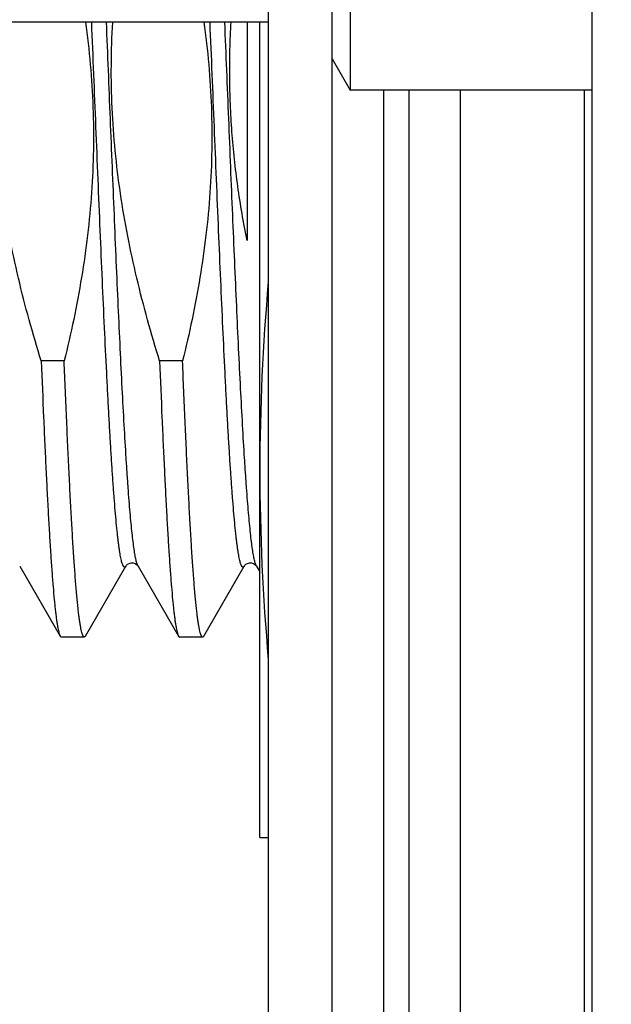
# Model space of a CAD drawing. Header units: inches. Extents: x 0 to 22, y 0 to 17.
# Tile 79 of 121: x 18.803 to 18.942, y 9.123 to 9.354. Entities that reach past the tile are written whole.
import ezdxf

# ---------------------------------------------------------------- set-up
doc = ezdxf.new("R2010")
doc.units = ezdxf.units.IN
doc.header["$LTSCALE"] = 1.21
doc.header["$MEASUREMENT"] = 0
doc.layers.get('0').update_dxf_attribs({"linetype": 'CONTINUOUS'})
doc.layers.add('DIMENSIONS', color=7, linetype='CONTINUOUS')
doc.styles.get("Standard").update_dxf_attribs({"font": 'txt', "width": 0.8})
doc.dimstyles.new('DIMSTYLE_2', dxfattribs={"dimtxt": 0.125, "dimasz": 0.18, "dimexe": 0.125, "dimexo": 0.0625, "dimgap": 0.0625, "dimtad": 0, "dimtih": 1, "dimtoh": 1, "dimzin": 4, "dimdsep": 46, "dimtxsty": 'STANDARD', "dimblk": '_FILLED', "dimblk1": '_FILLED', "dimblk2": '_FILLED', "dimcen": 0.09, "dimadec": 0, "dimazin": 0, "dimtp": 0.01, "dimtm": 0.01, "dimtfac": 1, "dimtofl": 0, "dimtmove": 0, "dimatfit": 3, "dimldrblk": '_FILLED', "dimfxl": 1, "dimtolj": 1, "dimtzin": 4, "dimarcsym": 0})

# ---------------------------------------------------------------- blocks, each defined once
blk = doc.blocks.new('_FILLED')
at = {"color": 0, "linetype": 'BYBLOCK'}
blk.add_solid([(0, 0), (-1, 0.1736111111), (-1, -0.1736111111)], dxfattribs=at)
blk = doc.blocks.new('*D53')
at = {"layer": 'DIMENSIONS', "color": 2, "linetype": 'CONTINUOUS'}
for p, q in [((19.0341169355, 12.4851123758), (20.5303228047, 12.4851123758)), ((20.4053228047, 12.4851123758), (20.4053228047, 10.0776123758)), ((20.4053228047, 7.4201123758), (20.4053228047, 9.8276123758)), ((18.998313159, 7.4201123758), (20.5303228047, 7.4201123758))]:
    blk.add_line(p, q, dxfattribs=at)
at = {"layer": 'DIMENSIONS', "color": 2, "linetype": 'CONTINUOUS', "xscale": 0.18, "yscale": 0.18, "zscale": 0.18}
for p, rotation in [((20.4053228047, 12.4851123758), 90), ((20.4053228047, 7.4201123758), 270)]:
    blk.add_blockref('_FILLED', p, dxfattribs=dict(at, rotation=rotation))
at = {"layer": 'DIMENSIONS', "color": 2, "linetype": 'CONTINUOUS', "insert": (20.4053228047, 10.0151123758), "char_height": 0.125, "width": 1.225, "attachment_point": 2, "line_spacing_factor": 0.9}
blk.add_mtext('5.07{\\Ftxt.shx;\\W1.000000;\\H0.125000; }[128.7]', dxfattribs=at)

msp = doc.modelspace()

# ---------------------------------------------------------------- linework, layer by layer
at = {"color": 7, "linetype": 'CONTINUOUS'}
for p, q in [((18.8766169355, 8.0392023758), (18.8766169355, 12.4851123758)), ((18.8616169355, 8.3492023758), (18.8616169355, 12.4751123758)), ((18.9376169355, 8.0451123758), (18.9376169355, 12.0851123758)), ((18.8808545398, 9.5809623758), (18.8808545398, 9.3369623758)), ((18.8616169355, 9.3529623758), (18.7882311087, 9.3529623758)), ((18.8566169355, 9.3529623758), (18.8566169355, 9.3017480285)), ((18.8596169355, 9.161802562), (18.8596169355, 9.3529623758)), ((18.8766169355, 9.3443021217), (18.8808545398, 9.3369623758)), ((18.9376169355, 9.3369623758), (18.8808545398, 9.3369623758)), ((18.9066169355, 9.3369623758), (18.9066169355, 8.9209623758)), ((18.8137145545, 9.2735136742), (18.8083247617, 9.2735136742)), ((18.8414915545, 9.2735136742), (18.8361017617, 9.2735136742)), ((18.803271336, 9.2254593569), (18.8127735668, 9.2090364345)), ((18.818704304, 9.2090364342), (18.8282065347, 9.2254593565)), ((18.8310417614, 9.225470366), (18.8310482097, 9.2254595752)), ((18.831048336, 9.2254593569), (18.8405505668, 9.2090364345)), ((18.846481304, 9.2090364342), (18.8559835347, 9.2254593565)), ((18.8588187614, 9.225470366), (18.8588252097, 9.2254595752)), ((18.858825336, 9.2254593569), (18.8596169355, 9.2240915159)), ((18.8127735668, 9.2090364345), (18.8130440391, 9.208802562)), ((18.8184338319, 9.208802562), (18.8130440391, 9.208802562)), ((18.818704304, 9.2090364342), (18.8184338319, 9.208802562)), ((18.8405505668, 9.2090364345), (18.8408210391, 9.208802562)), ((18.8462108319, 9.208802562), (18.8408210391, 9.208802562)), ((18.846481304, 9.2090364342), (18.8462108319, 9.208802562)), ((18.8596169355, 9.161802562), (18.8616169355, 9.161802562))]:
    msp.add_line(p, q, dxfattribs=at)
at = {"color": 9, "linetype": 'CONTINUOUS'}
for p, q in [((18.8886169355, 9.3369623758), (18.8886169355, 8.9209623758)), ((18.8946169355, 9.3369623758), (18.8946169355, 8.9209623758)), ((18.935813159, 8.9209623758), (18.935813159, 9.3369623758))]:
    msp.add_line(p, q, dxfattribs=at)
at = {"color": 7, "linetype": 'CONTINUOUS'}
for points in [[(18.828206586, 9.2254594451), (18.8282480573, 9.2255223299), (18.8283628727, 9.2256581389), (18.8285928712, 9.2258547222), (18.828967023, 9.226059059), (18.8294391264, 9.2261797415), (18.8299145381, 9.2261656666), (18.8303615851, 9.2260273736), (18.8307028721, 9.2258248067), (18.8309135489, 9.225635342), (18.8310174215, 9.2255074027), (18.8310417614, 9.225470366)], [(18.855983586, 9.2254594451), (18.8560250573, 9.2255223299), (18.8561398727, 9.2256581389), (18.8563698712, 9.2258547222), (18.856744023, 9.226059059), (18.8572161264, 9.2261797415), (18.8576915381, 9.2261656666), (18.8581385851, 9.2260273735), (18.8584798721, 9.2258248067), (18.8586905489, 9.225635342), (18.8587944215, 9.2255074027), (18.8588187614, 9.225470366)]]:
    msp.add_lwpolyline(points, dxfattribs=at)
for centre, radius, start, end in [((19.361240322, 9.2473682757), 0.5016250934, 174.8880564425, 179.9503955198), ((19.3612365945, 9.2482367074), 0.5016213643, 180.049588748, 185.111500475)]:
    msp.add_arc(centre, radius, start, end, dxfattribs=at)
for points, knots in [([(18.8083247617, 9.2735136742), (18.8073312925, 9.2767241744), (18.8054373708, 9.2831745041), (18.8029222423, 9.2929398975), (18.8007828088, 9.3027950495), (18.7990700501, 9.3127338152), (18.7978313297, 9.3227432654), (18.7971045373, 9.3328033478), (18.79691242, 9.3428877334), (18.7971432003, 9.3496085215), (18.7973455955, 9.3529629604)], [0, 0, 0, 0, 0.1250037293, 0.2500062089, 0.3750076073, 0.5000076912, 0.6250065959, 0.7500045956, 0.8750021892, 1, 1, 1, 1]), ([(18.8187120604, 9.3529636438), (18.8191705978, 9.3496573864), (18.819929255, 9.3430216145), (18.8205567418, 9.3330232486), (18.8206547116, 9.3230053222), (18.8202230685, 9.3129964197), (18.8192804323, 9.303023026), (18.8178608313, 9.2931067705), (18.8160081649, 9.2832629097), (18.8145164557, 9.2767539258), (18.8137145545, 9.2735136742)], [0, 0, 0, 0, 0.1249994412, 0.2499980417, 0.3749963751, 0.4999949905, 0.6249944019, 0.7499950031, 0.8749967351, 1, 1, 1, 1]), ([(18.8361017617, 9.2735136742), (18.8351082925, 9.2767241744), (18.8332143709, 9.2831745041), (18.8306992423, 9.2929398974), (18.8285598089, 9.3027950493), (18.8268470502, 9.3127338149), (18.8256083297, 9.3227432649), (18.8248815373, 9.3328033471), (18.82468942, 9.3428877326), (18.8249202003, 9.3496085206), (18.8251225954, 9.3529629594)], [0, 0, 0, 0, 0.1250037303, 0.2500062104, 0.3750076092, 0.500007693, 0.6250065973, 0.7500045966, 0.8750021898, 1, 1, 1, 1]), ([(18.8464890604, 9.3529636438), (18.8469475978, 9.3496573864), (18.847706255, 9.3430216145), (18.8483337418, 9.3330232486), (18.8484317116, 9.3230053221), (18.8480000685, 9.3129964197), (18.8470574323, 9.303023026), (18.8456378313, 9.2931067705), (18.8437851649, 9.2832629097), (18.8422934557, 9.2767539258), (18.8414915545, 9.2735136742)], [0, 0, 0, 0, 0.1249994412, 0.2499980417, 0.3749963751, 0.4999949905, 0.6249944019, 0.7499950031, 0.8749967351, 1, 1, 1, 1]), ([(18.8566169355, 9.3017480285), (18.8557779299, 9.3059558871), (18.8546909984, 9.3123045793), (18.8536344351, 9.3208221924), (18.8530476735, 9.3272333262), (18.8526742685, 9.3336603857), (18.8525188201, 9.3400964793), (18.8525827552, 9.3465340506), (18.8527704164, 9.3508220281), (18.8528996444, 9.3529637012)], [0, 0, 0, 0, 0.2499803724, 0.3749836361, 0.4999869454, 0.6249902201, 0.7499934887, 0.8749967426, 1, 1, 1, 1]), ([(18.8083247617, 9.2735136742), (18.8085032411, 9.2690929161), (18.8087737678, 9.2626030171), (18.8091516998, 9.2541497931), (18.809428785, 9.2482656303), (18.8097057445, 9.2427197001), (18.8099825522, 9.2375339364), (18.8102591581, 9.2327288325), (18.8105355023, 9.2283233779), (18.8108114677, 9.2243349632), (18.8110869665, 9.2207793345), (18.811324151, 9.2180940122), (18.8115163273, 9.2161729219), (18.8116547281, 9.2149050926), (18.8117929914, 9.2137547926), (18.8119310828, 9.212723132), (18.8120689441, 9.2118111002), (18.8122064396, 9.2110194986), (18.8123435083, 9.210349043), (18.8124628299, 9.2098674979), (18.8125605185, 9.2095443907), (18.8126294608, 9.2093467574), (18.8126982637, 9.2091796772), (18.8127481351, 9.2090804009), (18.8127735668, 9.2090364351)], [0, 0, 0, 0, 0.20513128, 0.3011586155, 0.3923170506, 0.4782469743, 0.5586104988, 0.6330918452, 0.7013991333, 0.7632656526, 0.8184513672, 0.8667445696, 0.8882488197, 0.9079645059, 0.9258745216, 0.9419640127, 0.9562212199, 0.9686379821, 0.9792109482, 0.987944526, 0.9916267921, 0.9948579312, 0.9976451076, 1, 1, 1, 1]), ([(18.8184338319, 9.208802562), (18.8184214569, 9.208802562), (18.8183959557, 9.2088056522), (18.8183583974, 9.2088192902), (18.8183211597, 9.2088416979), (18.8182687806, 9.208885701), (18.818204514, 9.2089650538), (18.8181318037, 9.2090885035), (18.8180589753, 9.2092459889), (18.817986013, 9.2094376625), (18.8179128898, 9.2096637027), (18.8178092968, 9.2100323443), (18.8176827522, 9.2105802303), (18.8175373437, 9.2113415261), (18.8173914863, 9.2122388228), (18.8172452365, 9.2132711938), (18.8170987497, 9.2144375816), (18.8169520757, 9.2157367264), (18.816805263, 9.2171672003), (18.8166014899, 9.2193317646), (18.8163499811, 9.2223531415), (18.8160577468, 9.2263480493), (18.8157650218, 9.2308210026), (18.8154718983, 9.235752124), (18.8151784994, 9.241119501), (18.814884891, 9.2468992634), (18.8145911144, 9.2530657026), (18.8141896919, 9.2619797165), (18.8139034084, 9.2688359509), (18.8137145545, 9.2735136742)], [0, 0, 0, 0, 0.0005704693, 0.0011714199, 0.0018290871, 0.002563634, 0.0043150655, 0.0065008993, 0.0091572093, 0.0123033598, 0.0159504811, 0.0201053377, 0.029952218, 0.0418599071, 0.055829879, 0.071855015, 0.0899236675, 0.1100193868, 0.1321231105, 0.1562120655, 0.2102431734, 0.271882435, 0.3408620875, 0.416879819, 0.4996008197, 0.588659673, 0.6836622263, 0.7841874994, 1, 1, 1, 1]), ([(18.8361017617, 9.2735136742), (18.8362802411, 9.2690929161), (18.8365507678, 9.2626030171), (18.8369286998, 9.2541497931), (18.837205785, 9.2482656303), (18.8374827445, 9.2427197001), (18.8377595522, 9.2375339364), (18.8380361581, 9.2327288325), (18.8383125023, 9.2283233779), (18.8385884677, 9.2243349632), (18.8388639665, 9.2207793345), (18.839101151, 9.2180940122), (18.8392933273, 9.2161729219), (18.8394317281, 9.2149050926), (18.8395699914, 9.2137547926), (18.8397080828, 9.212723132), (18.8398459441, 9.2118111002), (18.8399834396, 9.2110194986), (18.8401205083, 9.210349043), (18.8402398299, 9.2098674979), (18.8403375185, 9.2095443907), (18.8404064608, 9.2093467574), (18.8404752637, 9.2091796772), (18.8405251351, 9.2090804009), (18.8405505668, 9.2090364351)], [0, 0, 0, 0, 0.20513128, 0.3011586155, 0.3923170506, 0.4782469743, 0.5586104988, 0.6330918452, 0.7013991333, 0.7632656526, 0.8184513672, 0.8667445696, 0.8882488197, 0.9079645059, 0.9258745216, 0.9419640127, 0.9562212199, 0.9686379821, 0.9792109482, 0.987944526, 0.9916267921, 0.9948579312, 0.9976451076, 1, 1, 1, 1]), ([(18.8462108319, 9.208802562), (18.8461984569, 9.208802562), (18.8461729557, 9.2088056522), (18.8461353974, 9.2088192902), (18.8460981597, 9.2088416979), (18.8460457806, 9.208885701), (18.845981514, 9.2089650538), (18.8459088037, 9.2090885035), (18.8458359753, 9.2092459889), (18.845763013, 9.2094376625), (18.8456898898, 9.2096637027), (18.8455862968, 9.2100323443), (18.8454597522, 9.2105802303), (18.8453143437, 9.2113415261), (18.8451684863, 9.2122388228), (18.8450222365, 9.2132711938), (18.8448757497, 9.2144375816), (18.8447290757, 9.2157367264), (18.844582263, 9.2171672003), (18.8443784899, 9.2193317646), (18.8441269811, 9.2223531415), (18.8438347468, 9.2263480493), (18.8435420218, 9.2308210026), (18.8432488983, 9.235752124), (18.8429554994, 9.241119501), (18.842661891, 9.2468992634), (18.8423681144, 9.2530657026), (18.8419666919, 9.2619797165), (18.8416804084, 9.2688359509), (18.8414915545, 9.2735136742)], [0, 0, 0, 0, 0.0005704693, 0.0011714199, 0.0018290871, 0.002563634, 0.0043150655, 0.0065008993, 0.0091572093, 0.0123033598, 0.0159504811, 0.0201053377, 0.029952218, 0.0418599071, 0.055829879, 0.071855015, 0.0899236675, 0.1100193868, 0.1321231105, 0.1562120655, 0.2102431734, 0.271882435, 0.3408620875, 0.416879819, 0.4996008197, 0.588659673, 0.6836622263, 0.7841874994, 1, 1, 1, 1])]:
    msp.add_open_spline(points, degree=3, knots=knots, dxfattribs=at)
at = {"color": 9, "linetype": 'CONTINUOUS'}
for points, knots in [([(18.8282065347, 9.2254593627), (18.8281871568, 9.2254258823), (18.8281488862, 9.2253653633), (18.828086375, 9.2252881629), (18.8280232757, 9.2252321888), (18.8279587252, 9.2251977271), (18.8278922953, 9.2251865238), (18.8278259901, 9.2251999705), (18.8277616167, 9.2252364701), (18.8276986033, 9.2252944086), (18.8276361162, 9.2253735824), (18.8275737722, 9.2254741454), (18.8275114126, 9.2255962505), (18.8274228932, 9.2258003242), (18.8273149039, 9.2261114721), (18.8271911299, 9.2265514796), (18.8270669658, 9.2270777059), (18.8269424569, 9.2276898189), (18.8268177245, 9.2283874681), (18.8266928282, 9.2291701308), (18.8265678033, 9.2300372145), (18.8264426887, 9.2309880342), (18.8263174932, 9.2320218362), (18.8261445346, 9.2335631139), (18.8259305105, 9.2356907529), (18.8256811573, 9.2384804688), (18.8254314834, 9.2415778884), (18.8251815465, 9.2449730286), (18.8249314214, 9.2486549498), (18.824681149, 9.2526117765), (18.8244307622, 9.2568307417), (18.8241802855, 9.2612982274), (18.8239297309, 9.2659998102), (18.8235889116, 9.2726919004), (18.8231660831, 9.2815226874), (18.8226675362, 9.2925973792), (18.8221686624, 9.3042037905), (18.8216695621, 9.316192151), (18.8211703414, 9.3284077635), (18.820671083, 9.3406929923), (18.8203356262, 9.3488886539), (18.8201667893, 9.3529715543)], [0, 0, 0, 0, 0.0009018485, 0.0016662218, 0.0023088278, 0.0028561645, 0.0033503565, 0.0038472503, 0.0044018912, 0.0050548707, 0.0058314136, 0.0067464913, 0.0078091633, 0.0090251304, 0.0119298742, 0.0154783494, 0.0196780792, 0.0245317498, 0.0300393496, 0.0361992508, 0.0430082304, 0.0504623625, 0.0585566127, 0.0672852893, 0.0866197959, 0.1084076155, 0.1325811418, 0.1590643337, 0.1877732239, 0.2186163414, 0.2514950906, 0.2863040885, 0.3229315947, 0.3612599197, 0.4425208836, 0.5290417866, 0.6197088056, 0.7133543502, 0.808772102, 0.9047327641, 1, 1, 1, 1]), ([(18.8310482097, 9.2254595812), (18.8310275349, 9.2254953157), (18.8309866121, 9.225573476), (18.830905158, 9.2257551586), (18.8308055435, 9.2260300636), (18.8306912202, 9.2264168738), (18.8305765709, 9.2268771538), (18.8304616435, 9.227410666), (18.8303465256, 9.2280171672), (18.8302312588, 9.2286962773), (18.8300703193, 9.2297446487), (18.8298721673, 9.231233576), (18.8296427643, 9.2332316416), (18.8294128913, 9.235505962), (18.8291826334, 9.2380503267), (18.8289521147, 9.2408577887), (18.8287213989, 9.2439206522), (18.8284905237, 9.2472305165), (18.8281728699, 9.2521101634), (18.8277800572, 9.258753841), (18.827320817, 9.2673268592), (18.82686098, 9.2766300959), (18.8264006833, 9.2865613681), (18.8259400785, 9.297011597), (18.8254792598, 9.3078659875), (18.8250183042, 9.3190053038), (18.8245572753, 9.3303071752), (18.8240962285, 9.3416474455), (18.8237865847, 9.3492064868), (18.8236308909, 9.3529715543)], [0, 0, 0, 0, 0.0009689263, 0.0020685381, 0.0046710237, 0.0078231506, 0.0115320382, 0.0158008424, 0.0206301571, 0.0260193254, 0.0319664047, 0.0455223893, 0.0612686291, 0.0791666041, 0.0991703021, 0.1212269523, 0.1452776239, 0.1712575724, 0.1990964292, 0.2600428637, 0.3274527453, 0.4005892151, 0.4786518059, 0.5607852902, 0.6460894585, 0.7336289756, 0.8224438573, 0.9115600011, 1, 1, 1, 1]), ([(18.8559835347, 9.22545936), (18.8559641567, 9.2254258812), (18.8559258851, 9.2253653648), (18.8558633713, 9.2252881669), (18.8558002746, 9.2252321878), (18.8557357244, 9.2251977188), (18.855669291, 9.2251865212), (18.8556029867, 9.2251999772), (18.8555386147, 9.2252364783), (18.8554755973, 9.2252944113), (18.8554131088, 9.2253735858), (18.8553507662, 9.2254741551), (18.8552884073, 9.2255962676), (18.8551998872, 9.225800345), (18.8550918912, 9.2261114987), (18.8549681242, 9.2265515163), (18.8548439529, 9.2270777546), (18.8547194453, 9.2276898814), (18.8545947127, 9.2283875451), (18.8544698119, 9.2291702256), (18.85434479, 9.2300373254), (18.8542196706, 9.2309881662), (18.854094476, 9.2320219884), (18.8539215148, 9.2335633), (18.8537074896, 9.2356909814), (18.8534581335, 9.2384807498), (18.8532084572, 9.2415782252), (18.8529585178, 9.244973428), (18.8527083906, 9.2486554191), (18.852458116, 9.2526123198), (18.8522077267, 9.2568313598), (18.8519572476, 9.2612989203), (18.8517066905, 9.2660005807), (18.8513658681, 9.2726927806), (18.8509430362, 9.2815237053), (18.8504444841, 9.292598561), (18.8499456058, 9.3042051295), (18.8494465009, 9.3161936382), (18.8489472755, 9.3284093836), (18.8484480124, 9.3406947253), (18.8481125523, 9.3488904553), (18.8479437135, 9.3529733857)], [0, 0, 0, 0, 0.0009018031, 0.0016661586, 0.0023087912, 0.0028561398, 0.0033503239, 0.0038472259, 0.0044018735, 0.0050548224, 0.0058313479, 0.0067464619, 0.0078091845, 0.0090251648, 0.0119298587, 0.0154784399, 0.0196781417, 0.0245318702, 0.0300395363, 0.0361994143, 0.0430085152, 0.0504626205, 0.0585569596, 0.0672856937, 0.0866203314, 0.1084082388, 0.1325818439, 0.1590651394, 0.1877741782, 0.2186174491, 0.2514963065, 0.2863053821, 0.3229329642, 0.3612613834, 0.4425225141, 0.529043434, 0.6197104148, 0.7133557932, 0.808773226, 0.9047334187, 1, 1, 1, 1]), ([(18.8588252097, 9.2254595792), (18.8588045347, 9.225495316), (18.8587636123, 9.2255734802), (18.8586821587, 9.2257551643), (18.8585825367, 9.2260300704), (18.8584682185, 9.2264168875), (18.8583535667, 9.2268771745), (18.8582386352, 9.227410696), (18.8581235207, 9.2280172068), (18.8580082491, 9.228696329), (18.8578473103, 9.2297447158), (18.857649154, 9.2312336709), (18.8574197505, 9.2332317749), (18.857189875, 9.235506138), (18.8569596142, 9.2380505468), (18.8567290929, 9.2408580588), (18.8564983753, 9.2439209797), (18.8562674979, 9.2472309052), (18.8559498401, 9.2521106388), (18.8555570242, 9.258754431), (18.8550977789, 9.267327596), (18.8546379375, 9.2766309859), (18.854177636, 9.2865624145), (18.8537170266, 9.2970127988), (18.8532562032, 9.3078673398), (18.8527952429, 9.3190067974), (18.8523342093, 9.3303087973), (18.8518731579, 9.3416491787), (18.8515635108, 9.3492082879), (18.8514078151, 9.3529733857)], [0, 0, 0, 0, 0.0009689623, 0.0020685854, 0.0046709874, 0.0078231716, 0.0115320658, 0.015800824, 0.0206302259, 0.0260193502, 0.0319664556, 0.0455224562, 0.0612688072, 0.0791668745, 0.0991706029, 0.1212273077, 0.1452781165, 0.171258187, 0.1990971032, 0.2600437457, 0.3274538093, 0.4005904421, 0.4786531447, 0.5607866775, 0.6460908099, 0.7336301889, 0.8224448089, 0.9115605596, 1, 1, 1, 1])]:
    msp.add_open_spline(points, degree=3, knots=knots, dxfattribs=at)

# ---------------------------------------------------------------- dimensions: what is measured, and where the dimension line sits
at = {"layer": 'DIMENSIONS', "color": 2, "linetype": 'CONTINUOUS'}
dim = msp.add_linear_dim(base=(20.4053228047, 7.4201123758), p1=(18.9716169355, 12.4851123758), p2=(18.935813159, 7.4201123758), angle=270, dimstyle='DIMSTYLE_2', dxfattribs=at)
dim.commit()
dim.dimension.update_dxf_attribs({"geometry": '*D53', "text_midpoint": (20.4053228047, 9.9526123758), "dimtype": 160})

doc.saveas('drawing.dxf')
